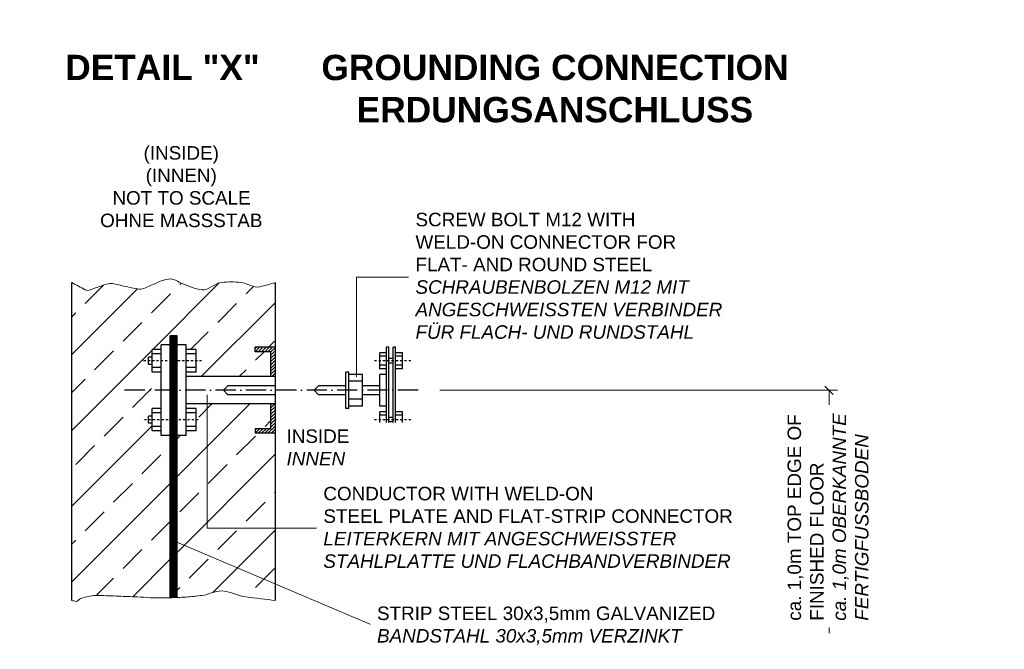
# Model space of a CAD drawing. Header units: millimetres. Extents: x -1777 to 1198744, y 17256 to 76241.
# Tile 19 of 201: x 64356 to 70195, y 46889 to 50620. Entities that reach past the tile are written whole.
import ezdxf

# ---------------------------------------------------------------- set-up
doc = ezdxf.new("R2010")
doc.units = ezdxf.units.MM
doc.linetypes.add('ACAD_ISO10W100', pattern=[18, 12, -3, 0, -3])
doc.linetypes.add('DASHDOT', pattern=[25.4, 12.7, -6.35, 0, -6.35])
doc.layers.add('Bemaßung', color=7, linetype='Continuous', lineweight=9)
doc.layers.add('Beschriftung', color=7, linetype='Continuous', lineweight=9)
doc.styles.add('LBB3.5M1000', font='isocp.shx', dxfattribs={"height": 3.5})

# ---------------------------------------------------------------- blocks, each defined once
blk = doc.blocks.new('_Oblique')
at = {"color": 0, "linetype": 'ByBlock', "lineweight": -2}
blk.add_line((-0.5, -0.5), (0.5, 0.5), dxfattribs=at)

msp = doc.modelspace()

# ---------------------------------------------------------------- hatches: boundary and pattern name
h = msp.add_hatch()
h.set_pattern_fill('ANSI33', color=256, scale=50, style=0)
h.set_pattern_definition([(45, (-4684.57, -59.6), (-224.5064, 224.5064), []), (45, (-4460.06, -59.6), (-224.5064, 224.5064), [158.75, -79.375])])
edge = h.paths.add_edge_path()
edge.add_spline(control_points=[(65872.84038, 49062.40072), (65842.20966, 49054.07847), (65811.57894, 49045.75621), (65780.94822, 49037.43396)], knot_values=[0, 0, 0, 0, 0.0754968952, 0.0754968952, 0.0754968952, 0.0754968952], degree=3, periodic=0)
edge.add_spline(control_points=[(65780.94822, 49037.43396), (65743.05761, 49027.13922), (65704.56412, 49060.25645), (65666.17509, 49063.93392)], knot_values=[0.0754968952, 0.0754968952, 0.0754968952, 0.0754968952, 0.1688875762, 0.1688875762, 0.1688875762, 0.1688875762], degree=3, periodic=0)
edge.add_spline(control_points=[(65666.17509, 49063.93392), (65630.20881, 49067.3793), (65591.13097, 49067.20691), (65555.81637, 49063.93392)], knot_values=[0.1688875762, 0.1688875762, 0.1688875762, 0.1688875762, 0.2563842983, 0.2563842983, 0.2563842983, 0.2563842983], degree=3, periodic=0)
edge.add_spline(control_points=[(65555.81637, 49063.93392), (65515.14222, 49060.1642), (65476.67273, 49014.79994), (65436.62908, 49019.76741)], knot_values=[0.2563842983, 0.2563842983, 0.2563842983, 0.2563842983, 0.3571600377, 0.3571600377, 0.3571600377, 0.3571600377], degree=3, periodic=0)
edge.add_spline(control_points=[(65436.62908, 49019.76741), (65395.72578, 49024.84152), (65353.89685, 49043.08861), (65313.02736, 49059.51708)], knot_values=[0.3571600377, 0.3571600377, 0.3571600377, 0.3571600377, 0.4600992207, 0.4600992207, 0.4600992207, 0.4600992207], degree=3, periodic=0)
edge.add_spline(control_points=[(65313.02736, 49059.51708), (65297.49023, 49065.7626), (65284.2542, 49077.75244), (65268.88393, 49081.60047)], knot_values=[0.4600992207, 0.4600992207, 0.4600992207, 0.4600992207, 0.4992330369, 0.4992330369, 0.4992330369, 0.4992330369], degree=3, periodic=0)
edge.add_spline(control_points=[(65268.88393, 49081.60047), (65242.44232, 49088.22027), (65211.47987, 49078.89453), (65185.01122, 49068.35049)], knot_values=[0.4992330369, 0.4992330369, 0.4992330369, 0.4992330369, 0.566555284, 0.566555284, 0.566555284, 0.566555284], degree=3, periodic=0)
edge.add_spline(control_points=[(65185.01122, 49068.35049), (65168.38319, 49061.72656), (65153.21659, 49052.91537), (65136.45336, 49046.2671)], knot_values=[0.566555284, 0.566555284, 0.566555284, 0.566555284, 0.6088481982, 0.6088481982, 0.6088481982, 0.6088481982], degree=3, periodic=0)
edge.add_spline(control_points=[(65136.45336, 49046.2671), (65113.19848, 49037.04425), (65089.9499, 49022.51647), (65065.82393, 49024.18398)], knot_values=[0.6088481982, 0.6088481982, 0.6088481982, 0.6088481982, 0.6675192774, 0.6675192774, 0.6675192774, 0.6675192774], degree=3, periodic=0)
edge.add_spline(control_points=[(65065.82393, 49024.18398), (65035.05741, 49026.31046), (65003.89269, 49035.14983), (64973.12264, 49041.85053)], knot_values=[0.6675192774, 0.6675192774, 0.6675192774, 0.6675192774, 0.7423392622, 0.7423392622, 0.7423392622, 0.7423392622], degree=3, periodic=0)
edge.add_spline(control_points=[(64973.12264, 49041.85053), (64953.91893, 49046.03246), (64934.93964, 49051.18), (64915.73594, 49055.10051)], knot_values=[0.7423392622, 0.7423392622, 0.7423392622, 0.7423392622, 0.7890347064, 0.7890347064, 0.7890347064, 0.7890347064], degree=3, periodic=0)
edge.add_spline(control_points=[(64915.73594, 49055.10051), (64904.22131, 49057.45127), (64891.92724, 49057.516), (64880.42135, 49055.10051)], knot_values=[0.7890347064, 0.7890347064, 0.7890347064, 0.7890347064, 0.8170334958, 0.8170334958, 0.8170334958, 0.8170334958], degree=3, periodic=0)
edge.add_spline(control_points=[(64880.42135, 49055.10051), (64856.31083, 49050.03886), (64833.5338, 49039.60474), (64809.79165, 49033.01739)], knot_values=[0.8170334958, 0.8170334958, 0.8170334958, 0.8170334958, 0.875704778, 0.875704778, 0.875704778, 0.875704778], degree=3, periodic=0)
edge.add_spline(control_points=[(64809.79165, 49033.01739), (64788.1265, 49027.00631), (64763.35135, 49009.01445), (64743.57663, 49019.76741)], knot_values=[0.875704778, 0.875704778, 0.875704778, 0.875704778, 0.9292433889, 0.9292433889, 0.9292433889, 0.9292433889], degree=3, periodic=0)
edge.add_spline(control_points=[(64743.57663, 49019.76741), (64717.44237, 49033.97851), (64691.30811, 49048.18962), (64665.17385, 49062.40072)], knot_values=[0.9292433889, 0.9292433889, 0.9292433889, 0.9292433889, 1, 1, 1, 1], degree=3, periodic=0)
edge.add_line((64665.17385, 49062.40072), (64665.17385, 47178.79805))
edge.add_spline(control_points=[(64665.17385, 47178.79805), (64673.65068, 47176.97107), (64682.12752, 47175.1441), (64690.60435, 47173.31712)], knot_values=[0.9787536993, 0.9787536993, 0.9787536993, 0.9787536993, 1, 1, 1, 1], degree=3, periodic=0)
edge.add_spline(control_points=[(64690.60435, 47173.31712), (64700.97858, 47171.08121), (64706.75616, 47188.37479), (64717.09036, 47190.98367)], knot_values=[0.9527517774, 0.9527517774, 0.9527517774, 0.9527517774, 0.9787536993, 0.9787536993, 0.9787536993, 0.9787536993], degree=3, periodic=0)
edge.add_spline(control_points=[(64717.09036, 47190.98367), (64751.95405, 47199.78506), (64787.25716, 47209.92174), (64823.03465, 47208.65022)], knot_values=[0.8650310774, 0.8650310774, 0.8650310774, 0.8650310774, 0.9527517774, 0.9527517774, 0.9527517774, 0.9527517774], degree=3, periodic=0)
edge.add_spline(control_points=[(64823.03465, 47208.65022), (64862.76346, 47207.23827), (64902.49731, 47205.81503), (64942.22221, 47204.23365)], knot_values=[0.7676223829, 0.7676223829, 0.7676223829, 0.7676223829, 0.8650310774, 0.8650310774, 0.8650310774, 0.8650310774], degree=3, periodic=0)
edge.add_spline(control_points=[(64942.22221, 47204.23365), (64979.00868, 47202.76924), (65015.79657, 47201.31816), (65052.58092, 47199.81708)], knot_values=[0.6774189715, 0.6774189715, 0.6774189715, 0.6774189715, 0.7676223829, 0.7676223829, 0.7676223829, 0.7676223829], degree=3, periodic=0)
edge.add_spline(control_points=[(65052.58092, 47199.81708), (65079.08524, 47198.7355), (65105.53677, 47196.51083), (65132.03894, 47195.40051)], knot_values=[0.6124245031, 0.6124245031, 0.6124245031, 0.6124245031, 0.6774189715, 0.6774189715, 0.6774189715, 0.6774189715], degree=3, periodic=0)
edge.add_spline(control_points=[(65132.03894, 47195.40051), (65170.94882, 47193.77036), (65209.93543, 47194.28243), (65248.87934, 47195.14492)], knot_values=[0.5170011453, 0.5170011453, 0.5170011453, 0.5170011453, 0.6124245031, 0.6124245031, 0.6124245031, 0.6124245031], degree=3, periodic=0)
edge.add_line((65248.87934, 47195.14492), (65248.87934, 48156.23503))
edge.add_line((65248.87934, 48156.23503), (65195.20527, 48156.23503))
edge.add_line((65195.20527, 48156.23503), (65195.20527, 48183.07206))
edge.add_line((65195.20527, 48183.07206), (65141.5312, 48183.07206))
edge.add_line((65141.5312, 48183.07206), (65141.5312, 48228.69502))
edge.add_line((65141.5312, 48228.69502), (65120.06157, 48228.69502))
edge.add_line((65120.06157, 48228.69502), (65120.06157, 48271.63427))
edge.add_line((65120.06157, 48271.63427), (65141.5312, 48271.63427))
edge.add_line((65141.5312, 48271.63427), (65141.5312, 48317.25723))
edge.add_line((65141.5312, 48317.25723), (65195.20527, 48317.25723))
edge.add_line((65195.20527, 48317.25723), (65195.20527, 48531.9535))
edge.add_line((65195.20527, 48531.9535), (65141.5312, 48531.9535))
edge.add_line((65141.5312, 48531.9535), (65141.5312, 48577.57646))
edge.add_line((65141.5312, 48577.57646), (65120.06157, 48577.57646))
edge.add_line((65120.06157, 48577.57646), (65120.06157, 48620.51572))
edge.add_line((65120.06157, 48620.51572), (65141.5312, 48620.51572))
edge.add_line((65141.5312, 48620.51572), (65141.5312, 48666.13867))
edge.add_line((65141.5312, 48666.13867), (65195.20527, 48666.13867))
edge.add_line((65195.20527, 48666.13867), (65195.20527, 48692.97571))
edge.add_line((65195.20527, 48692.97571), (65248.87934, 48692.97571))
edge.add_line((65248.87934, 48692.97571), (65248.87934, 48746.64977))
edge.add_line((65248.87934, 48746.64977), (65289.13489, 48746.64977))
edge.add_line((65289.13489, 48746.64977), (65289.13489, 48692.97571))
edge.add_line((65289.13489, 48692.97571), (65342.80895, 48692.97571))
edge.add_line((65342.80895, 48692.97571), (65342.80895, 48666.13867))
edge.add_line((65342.80895, 48666.13867), (65401.85043, 48666.13867))
edge.add_line((65401.85043, 48666.13867), (65401.85043, 48531.9535))
edge.add_line((65401.85043, 48531.9535), (65342.80895, 48531.9535))
edge.add_line((65342.80895, 48531.9535), (65342.80895, 48505.11647))
edge.add_line((65342.80895, 48505.11647), (65846.00334, 48505.11647))
edge.add_line((65846.00334, 48505.11647), (65846.00334, 48652.72016))
edge.add_line((65846.00334, 48652.72016), (65752.07372, 48652.72016))
edge.add_line((65752.07372, 48652.72016), (65752.07372, 48679.55719))
edge.add_line((65752.07372, 48679.55719), (65872.84038, 48679.55719))
edge.add_line((65872.84038, 48679.55719), (65872.84038, 49062.40072))
h.paths.add_polyline_path([(65872.84038, 48169.65354), (65752.07372, 48169.65354), (65752.07372, 48196.49058), (65846.00334, 48196.49058), (65846.00334, 48344.09427), (65467.09582, 48344.09427), (65467.09582, 47823.67495), (65872.84038, 47823.67495)], flags=16)
h.paths.add_polyline_path([(65872.84038, 47823.67495), (65467.09582, 47823.67495), (65467.09582, 48344.09427), (65342.80895, 48344.09427), (65342.80895, 48317.25723), (65401.85043, 48317.25723), (65401.85043, 48183.07206), (65342.80895, 48183.07206), (65342.80895, 48156.23503), (65289.13489, 48156.23503), (65289.13489, 47526.03378), (65872.84038, 47386.07119)], flags=17)
edge = h.paths.add_edge_path(flags=17)
edge.add_line((65872.84038, 47386.07119), (65289.13489, 47526.03378))
edge.add_line((65289.13489, 47526.03378), (65289.13489, 47196.35279))
edge.add_spline(control_points=[(65289.13489, 47196.35279), (65310.34873, 47197.22819), (65331.54984, 47198.46238), (65352.75637, 47199.81708)], knot_values=[0.4320761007, 0.4320761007, 0.4320761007, 0.4320761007, 0.4841060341, 0.4841060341, 0.4841060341, 0.4841060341], degree=3, periodic=0)
edge.add_spline(control_points=[(65352.75637, 47199.81708), (65380.83017, 47201.61047), (65409.02922, 47205.33282), (65436.62908, 47208.65022)], knot_values=[0.3631974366, 0.3631974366, 0.3631974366, 0.3631974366, 0.4320761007, 0.4320761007, 0.4320761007, 0.4320761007], degree=3, periodic=0)
edge.add_spline(control_points=[(65436.62908, 47208.65022), (65475.17766, 47213.28362), (65513.19308, 47235.48538), (65551.40195, 47235.15018)], knot_values=[0.2669949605, 0.2669949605, 0.2669949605, 0.2669949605, 0.3631974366, 0.3631974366, 0.3631974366, 0.3631974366], degree=3, periodic=0)
edge.add_spline(control_points=[(65551.40195, 47235.15018), (65600.02483, 47234.72362), (65647.46322, 47205.75002), (65697.07552, 47199.81708)], knot_values=[0.1445720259, 0.1445720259, 0.1445720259, 0.1445720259, 0.2669949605, 0.2669949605, 0.2669949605, 0.2669949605], degree=3, periodic=0)
edge.add_spline(control_points=[(65697.07552, 47199.81708), (65755.6638, 47192.81074), (65814.25209, 47185.80439), (65872.84038, 47178.79805)], knot_values=[0, 0, 0, 0, 0.1445720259, 0.1445720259, 0.1445720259, 0.1445720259], degree=3, periodic=0)
edge.add_line((65872.84038, 47178.79805), (65872.84038, 47386.07119))

# ---------------------------------------------------------------- linework, layer by layer
at = {"color": 7, "linetype": 'Continuous'}
for p, q in [((64665.17385, 47178.79805), (64665.17385, 49062.40072)), ((65872.84038, 47178.79805), (65872.84038, 49062.40072)), ((65248.87934, 47195.14492), (65248.87934, 48746.64977)), ((65289.13489, 48746.64977), (65248.87934, 48746.64977)), ((65252.90489, 47195.23525), (65252.90489, 48746.64977)), ((65256.93045, 47195.32765), (65256.93045, 48746.64977)), ((65262.29785, 47195.45484), (65262.29785, 48746.64977)), ((65267.66526, 47195.59864), (65267.66526, 48746.64977)), ((65273.03267, 47195.76119), (65273.03267, 48746.64977)), ((65278.40007, 47195.94163), (65278.40007, 48746.64977)), ((65283.76748, 47196.13912), (65283.76748, 48746.64977)), ((65289.13489, 47196.35279), (65289.13489, 48746.64977)), ((65195.20527, 48666.13867), (65141.5312, 48666.13867)), ((65141.5312, 48531.9535), (65141.5312, 48666.13867)), ((65195.20527, 48639.30164), (65141.5312, 48639.30164)), ((65195.20527, 48156.23503), (65195.20527, 48692.97571)), ((65248.87934, 48692.97571), (65195.20527, 48692.97571)), ((65342.80895, 48692.97571), (65289.13489, 48692.97571)), ((65342.80895, 48156.23503), (65342.80895, 48692.97571)), ((65401.85043, 48666.13867), (65342.80895, 48666.13867)), ((65401.85043, 48639.30164), (65342.80895, 48639.30164)), ((65401.85043, 48531.9535), (65401.85043, 48666.13867)), ((65752.07372, 48671.69662), (65759.93429, 48679.55719)), ((65752.07372, 48652.72016), (65778.91076, 48679.55719)), ((65752.07372, 48652.72016), (65752.07372, 48679.55719)), ((65872.84038, 48679.55719), (65752.07372, 48679.55719)), ((65846.00334, 48652.72016), (65752.07372, 48652.72016)), ((65771.05073, 48652.72016), (65797.88776, 48679.55719)), ((65790.02719, 48652.72016), (65816.86423, 48679.55719)), ((65809.0042, 48652.72016), (65835.84123, 48679.55719)), ((65827.98066, 48652.72016), (65854.8177, 48679.55719)), ((65846.00334, 48651.76637), (65872.84038, 48678.6034)), ((65846.00334, 48632.78936), (65872.84038, 48659.6264)), ((65846.00334, 48505.11647), (65846.00334, 48652.72016)), ((65846.00334, 48613.8129), (65872.84038, 48640.64993)), ((66531.31196, 48646.0109), (66491.05641, 48646.0109)), ((66491.05641, 48552.08128), (66491.05641, 48646.0109)), ((66544.73048, 48679.55719), (66531.31196, 48679.55719)), ((66531.31196, 48169.65354), (66531.31196, 48679.55719)), ((66544.73048, 48169.65354), (66544.73048, 48679.55719)), ((66584.98603, 48679.55719), (66571.56751, 48679.55719)), ((66571.56751, 48169.65354), (66571.56751, 48679.55719)), ((66584.98603, 48169.65354), (66584.98603, 48679.55719)), ((66625.24158, 48646.0109), (66584.98603, 48646.0109)), ((66625.24158, 48552.08128), (66625.24158, 48646.0109)), ((65120.06157, 48577.57646), (65120.06157, 48620.51572)), ((65141.5312, 48620.51572), (65120.06157, 48620.51572)), ((65141.5312, 48577.57646), (65120.06157, 48577.57646)), ((65846.00334, 48594.83643), (65872.84038, 48621.67346)), ((65846.00334, 48575.85943), (65872.84038, 48602.69646)), ((65846.95713, 48557.83675), (65872.84038, 48583.71999)), ((66531.31196, 48625.88312), (66491.05641, 48625.88312)), ((66571.56751, 48612.46461), (66544.73048, 48612.46461)), ((66571.56751, 48585.62757), (66544.73048, 48585.62757)), ((66625.24158, 48625.88312), (66584.98603, 48625.88312)), ((65195.20527, 48558.79054), (65141.5312, 48558.79054)), ((65195.20527, 48531.9535), (65141.5312, 48531.9535)), ((65401.85043, 48558.79054), (65342.80895, 48558.79054)), ((65401.85043, 48531.9535), (65342.80895, 48531.9535)), ((65846.00334, 48537.90649), (65872.84038, 48564.74353)), ((65846.00334, 48518.92949), (65872.84038, 48545.76652)), ((65851.16679, 48505.11647), (65872.84038, 48526.79006)), ((66308.56458, 48531.9535), (66289.77866, 48531.9535)), ((66289.77866, 48317.25723), (66289.77866, 48531.9535)), ((66308.56458, 48317.25723), (66308.56458, 48531.9535)), ((66531.31196, 48572.20905), (66491.05641, 48572.20905)), ((66531.31196, 48552.08128), (66491.05641, 48552.08128)), ((66625.24158, 48572.20905), (66584.98603, 48572.20905)), ((66625.24158, 48552.08128), (66584.98603, 48552.08128)), ((65872.84038, 48505.11647), (65342.80895, 48505.11647)), ((66389.07568, 48518.53499), (66308.56458, 48518.53499)), ((66389.07568, 48478.27944), (66308.56458, 48478.27944)), ((66389.07568, 48330.67575), (66389.07568, 48518.53499)), ((66531.31196, 48518.53499), (66491.05641, 48518.53499)), ((66491.05641, 48330.67575), (66491.05641, 48518.53499)), ((65564.21448, 48424.60537), (65591.05152, 48451.4424)), ((65564.21448, 48424.60537), (65591.05152, 48397.76833)), ((65872.84038, 48451.4424), (65591.05152, 48451.4424)), ((66101.91942, 48424.60537), (66128.75645, 48451.4424)), ((66101.91942, 48424.60537), (66128.75645, 48397.76833)), ((66289.77866, 48451.4424), (66128.75645, 48451.4424)), ((66491.05641, 48451.4424), (66389.07568, 48451.4424)), ((65872.84038, 48344.09427), (65342.80895, 48344.09427)), ((65872.84038, 48397.76833), (65591.05152, 48397.76833)), ((65846.00334, 48339.48957), (65850.60804, 48344.09427)), ((65846.00334, 48320.51256), (65869.58504, 48344.09427)), ((65846.00334, 48196.49058), (65846.00334, 48344.09427)), ((66289.77866, 48397.76833), (66128.75645, 48397.76833)), ((66389.07568, 48370.9313), (66308.56458, 48370.9313)), ((66491.05641, 48397.76833), (66389.07568, 48397.76833)), ((65195.20527, 48317.25723), (65141.5312, 48317.25723)), ((65141.5312, 48183.07206), (65141.5312, 48317.25723)), ((65195.20527, 48290.4202), (65141.5312, 48290.4202)), ((65401.85043, 48317.25723), (65342.80895, 48317.25723)), ((65401.85043, 48290.4202), (65342.80895, 48290.4202)), ((65401.85043, 48183.07206), (65401.85043, 48317.25723)), ((65846.00334, 48301.5361), (65872.84038, 48328.37313)), ((65846.00334, 48282.5599), (65872.84038, 48309.39666)), ((65846.00334, 48263.58343), (65872.84038, 48290.4202)), ((66308.56458, 48317.25723), (66289.77866, 48317.25723)), ((66389.07568, 48330.67575), (66308.56458, 48330.67575)), ((66531.31196, 48330.67575), (66491.05641, 48330.67575)), ((66531.31196, 48297.12946), (66491.05641, 48297.12946)), ((66491.05641, 48203.19984), (66491.05641, 48297.12946)), ((66625.24158, 48297.12946), (66584.98603, 48297.12946)), ((66625.24158, 48203.19984), (66625.24158, 48297.12946)), ((65120.06157, 48228.69502), (65120.06157, 48271.63427)), ((65141.5312, 48271.63427), (65120.06157, 48271.63427)), ((65141.5312, 48228.69502), (65120.06157, 48228.69502)), ((65846.00334, 48244.60616), (65872.84038, 48271.44319)), ((65846.00334, 48225.62969), (65872.84038, 48252.46673)), ((65846.00334, 48206.65296), (65872.84038, 48233.48972)), ((66531.31196, 48277.00168), (66491.05641, 48277.00168)), ((66571.56751, 48263.58316), (66544.73048, 48263.58316)), ((66571.56751, 48236.74613), (66544.73048, 48236.74613)), ((66625.24158, 48277.00168), (66584.98603, 48277.00168)), ((65195.20527, 48209.9091), (65141.5312, 48209.9091)), ((65195.20527, 48183.07206), (65141.5312, 48183.07206)), ((65401.85043, 48209.9091), (65342.80895, 48209.9091)), ((65401.85043, 48183.07206), (65342.80895, 48183.07206)), ((65752.07372, 48188.63001), (65759.93429, 48196.49058)), ((65752.07372, 48169.65354), (65778.91049, 48196.49058)), ((65752.07372, 48196.49058), (65752.07372, 48169.65354)), ((65846.00334, 48196.49058), (65752.07372, 48196.49058)), ((65872.84038, 48169.65354), (65752.07372, 48169.65354)), ((65771.05073, 48169.65354), (65797.88776, 48196.49058)), ((65790.02719, 48169.65354), (65816.86396, 48196.49058)), ((65809.0042, 48169.65354), (65835.84123, 48196.49058)), ((65827.98066, 48169.65354), (65872.84038, 48214.51326)), ((65846.95713, 48169.65354), (65872.84038, 48195.53679)), ((65865.93413, 48169.65354), (65872.84038, 48176.55979)), ((66531.31196, 48223.32761), (66491.05641, 48223.32761)), ((66531.31196, 48203.19984), (66491.05641, 48203.19984)), ((66544.73048, 48169.65354), (66531.31196, 48169.65354)), ((66584.98603, 48169.65354), (66571.56751, 48169.65354)), ((66625.24158, 48223.32761), (66584.98603, 48223.32761)), ((66625.24158, 48203.19984), (66584.98603, 48203.19984)), ((65248.87934, 48156.23503), (65195.20527, 48156.23503)), ((65342.80895, 48156.23503), (65289.13489, 48156.23503))]:
    msp.add_line(p, q, dxfattribs=at)
at = {"color": 7, "linetype": 'DASHDOT'}
for p, q in [((65434.87984, 48599.04609), (65078.24411, 48599.04609)), ((66675.84818, 48599.04609), (66453.31683, 48599.04609)), ((65414.12327, 48250.16465), (65083.90511, 48250.16465)), ((66675.84818, 48250.16465), (66453.31683, 48250.16465))]:
    msp.add_line(p, q, dxfattribs=at)
at = {"linetype": 'ACAD_ISO10W100', "ltscale": 10}
msp.add_line((66718.01211, 48424.60537), (64962.1946, 48424.60537), dxfattribs=at)
at = {"color": 7, "linetype": 'Continuous', "lineweight": 5}
for points, knots in [([(65872.84038, 49062.40072), (65842.20966, 49054.07847), (65811.57894, 49045.75621), (65780.94822, 49037.43396), (65743.05761, 49027.13922), (65704.56412, 49060.25645), (65666.17509, 49063.93392), (65630.20881, 49067.3793), (65591.13097, 49067.20691), (65555.81637, 49063.93392), (65515.14222, 49060.1642), (65476.67273, 49014.79994), (65436.62908, 49019.76741), (65395.72578, 49024.84152), (65353.89685, 49043.08861), (65313.02736, 49059.51708), (65297.49023, 49065.7626), (65284.2542, 49077.75244), (65268.88393, 49081.60047), (65242.44232, 49088.22027), (65211.47987, 49078.89453), (65185.01122, 49068.35049), (65168.38319, 49061.72656), (65153.21659, 49052.91537), (65136.45336, 49046.2671), (65113.19848, 49037.04425), (65089.9499, 49022.51647), (65065.82393, 49024.18398), (65035.05741, 49026.31046), (65003.89269, 49035.14983), (64973.12264, 49041.85053), (64953.91893, 49046.03246), (64934.93964, 49051.18), (64915.73594, 49055.10051), (64904.22131, 49057.45127), (64891.92724, 49057.516), (64880.42135, 49055.10051), (64856.31083, 49050.03886), (64833.5338, 49039.60474), (64809.79165, 49033.01739), (64788.1265, 49027.00631), (64763.35135, 49009.01445), (64743.57663, 49019.76741), (64717.44237, 49033.97851), (64691.30811, 49048.18962), (64665.17385, 49062.40072)], [0, 0, 0, 0, 0.0754968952, 0.0754968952, 0.0754968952, 0.1688875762, 0.1688875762, 0.1688875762, 0.2563842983, 0.2563842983, 0.2563842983, 0.3571600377, 0.3571600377, 0.3571600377, 0.4600992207, 0.4600992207, 0.4600992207, 0.4992330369, 0.4992330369, 0.4992330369, 0.566555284, 0.566555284, 0.566555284, 0.6088481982, 0.6088481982, 0.6088481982, 0.6675192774, 0.6675192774, 0.6675192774, 0.7423392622, 0.7423392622, 0.7423392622, 0.7890347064, 0.7890347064, 0.7890347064, 0.8170334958, 0.8170334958, 0.8170334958, 0.875704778, 0.875704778, 0.875704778, 0.9292433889, 0.9292433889, 0.9292433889, 1, 1, 1, 1]), ([(65872.84038, 47178.79805), (65814.25209, 47185.80439), (65755.6638, 47192.81074), (65697.07552, 47199.81708), (65647.46322, 47205.75002), (65600.02483, 47234.72362), (65551.40195, 47235.15018), (65513.19308, 47235.48538), (65475.17766, 47213.28362), (65436.62908, 47208.65022), (65409.02922, 47205.33282), (65380.83017, 47201.61047), (65352.75637, 47199.81708), (65321.86314, 47197.84358), (65290.98142, 47196.12582), (65260.05508, 47195.40051), (65217.39565, 47194.40002), (65174.67123, 47193.61441), (65132.03894, 47195.40051), (65105.53677, 47196.51083), (65079.08524, 47198.7355), (65052.58092, 47199.81708), (65015.79657, 47201.31816), (64979.00868, 47202.76924), (64942.22221, 47204.23365), (64902.49731, 47205.81503), (64862.76346, 47207.23827), (64823.03465, 47208.65022), (64787.25716, 47209.92174), (64751.95405, 47199.78506), (64717.09036, 47190.98367), (64706.75616, 47188.37479), (64700.97858, 47171.08121), (64690.60435, 47173.31712), (64682.12752, 47175.1441), (64673.65068, 47176.97107), (64665.17385, 47178.79805)], [0, 0, 0, 0, 0.1445720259, 0.1445720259, 0.1445720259, 0.2669949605, 0.2669949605, 0.2669949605, 0.3631974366, 0.3631974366, 0.3631974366, 0.4320761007, 0.4320761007, 0.4320761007, 0.5078722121, 0.5078722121, 0.5078722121, 0.6124245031, 0.6124245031, 0.6124245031, 0.6774189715, 0.6774189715, 0.6774189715, 0.7676223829, 0.7676223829, 0.7676223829, 0.8650310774, 0.8650310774, 0.8650310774, 0.9527517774, 0.9527517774, 0.9527517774, 0.9787536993, 0.9787536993, 0.9787536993, 1, 1, 1, 1])]:
    msp.add_open_spline(points, degree=3, knots=knots, dxfattribs=at)
at = {"layer": 'Bemaßung'}
for p, q in [((66848.00897, 48424.60537), (69205.06986, 48424.60537)), ((69155.06986, 48424.60537), (69155.06986, 46984.62057))]:
    msp.add_line(p, q, dxfattribs=at)
at = {"layer": 'Beschriftung', "color": 7, "linetype": 'Continuous'}
for p, q in [((68540.19875, 49094.67216), (66352.71794, 49094.67216)), ((66352.71794, 49094.67216), (66352.71794, 48504.25742)), ((65467.09582, 47608.15657), (65467.09582, 48396.90928)), ((68595.38015, 47608.15657), (65467.09582, 47608.15657)), ((65273.97143, 47529.66972), (66441.3824, 47034.22615)), ((68488.60154, 47034.22615), (66441.3824, 47034.22615))]:
    msp.add_line(p, q, dxfattribs=at)

# ---------------------------------------------------------------- block references
at = {"layer": 'Bemaßung', "xscale": 50, "yscale": 50, "zscale": 50, "rotation": 90}
msp.add_blockref('_Oblique', (69155.06986, 48424.60537), dxfattribs=at)

# ---------------------------------------------------------------- texts
at = {"layer": 'Beschriftung', "insert": (66046.37884, 50412.25145), "char_height": 150, "width": 2941.2407164, "attachment_point": 1, "style": 'LBB3.5M1000', "bg_fill": 2}
msp.add_mtext('\\pi98.673;{\\fArial|b1|i0|c0|p34;GROUNDING CONNECTION\\P\\pi307.46;ERDUNGSANSCHLUSS}', dxfattribs=at)

# ---------------------------------------------------------------- next in the draw order: texts
at = {"layer": 'Beschriftung', "char_height": 80, "attachment_point": 1, "style": 'LBB3.5M1000', "bg_fill": 2}
for s, insert, width in [('\\pi1252.5;{\\fArial|b0|i0|c0|p34;(INSIDE)\\P\\pi1264.9;(INNEN)\\P\\pi1068;NOT TO SCALE\\P\\pi995.01;OHNE MASSSTAB}', (63838.00175, 49871.04459), 2941.2407164), ('{\\fArial|b0|i0|c0|p34;INSIDE\\P\\fArial|b0|i1|c0|p34;INNEN}', (65938.25101, 48192.27091), 2577.1773754), ('{\\fArial|b0|i0|c0|p34;CONDUCTOR WITH WELD-ON\\PSTEEL PLATE AND FLAT-STRIP CONNECTOR\\P\\fArial|b0|i1|c0|p34;LEITERKERN MIT ANGESCHWEISSTER\\PSTAHLPLATTE UND FLACHBANDVERBINDER}', (66156.7203, 47852.18656), 2577.1773754), ('{\\fArial|b0|i0|c0|p34;STRIP STEEL 30x3,5mm GALVANIZED\\P\\fArial|b0|i1|c0|p34;BANDSTAHL 30x3,5mm VERZINKT}', (66474.79151, 47142.83444), 2577.1773754)]:
    msp.add_mtext(s, dxfattribs=dict(at, insert=insert, width=width))

# ---------------------------------------------------------------- next in the draw order: texts
at = {"layer": 'Beschriftung', "attachment_point": 1, "style": 'LBB3.5M1000', "bg_fill": 2}
for s, insert, char_height, width in [('\\pi115.3;{\\fArial|b1|i0|c0|p34;DETAIL "X"}', (64510.58227, 50412.25145), 150, 1358.368794), ('{\\fArial|b0|i0|c0|p34;SCREW BOLT M12 WITH\\PWELD-ON CONNECTOR FOR\\PFLAT- AND ROUND STEEL\\P\\fArial|b0|i1|c0|p34;SCHRAUBENBOLZEN M12 MIT\\PANGESCHWEISSTEN VERBINDER\\PFÜR FLACH- UND RUNDSTAHL}', (66703.07544, 49476.20338), 80, 1872.2729746)]:
    msp.add_mtext(s, dxfattribs=dict(at, insert=insert, char_height=char_height, width=width))
at = {"layer": 'Beschriftung', "insert": (68909.18367, 47058.72166), "char_height": 80, "width": 1237.7860047, "attachment_point": 1, "rotation": 90, "style": 'LBB3.5M1000', "bg_fill": 2}
msp.add_mtext('{\\fArial|b0|i0|c0|p34;ca. 1,0m TOP EDGE OF FINISHED FLOOR\\P\\fArial|b0|i1|c0|p34;ca. 1,0m OBERKANNTE FERTIGFUSSBODEN}', dxfattribs=at)

# ---------------------------------------------------------------- next in the draw order: texts
at = {"layer": 'Beschriftung', "insert": (-641.05085, 52759.07674), "char_height": 500, "width": 7399.7669481, "attachment_point": 1, "style": 'LBB3.5M1000'}
msp.add_mtext('\\pi2004.5;{\\fArial|b0|i0|c0|p34;TOP VIEW\\P\\pi1431.8;\\fArial|b0|i1|c0|p34;DRAUFSICHT\\P\\pi64.583;\\fArial|b0|i0|c0|p34;\\H0.6x;(SECTION THROUGH PUMP HOUSE)\\P\\pi330.31;\\fArial|b0|i1|c0|p34;(SCHNITT DURCH PUMPENHAUS)}', dxfattribs=at)

doc.saveas('drawing.dxf')
